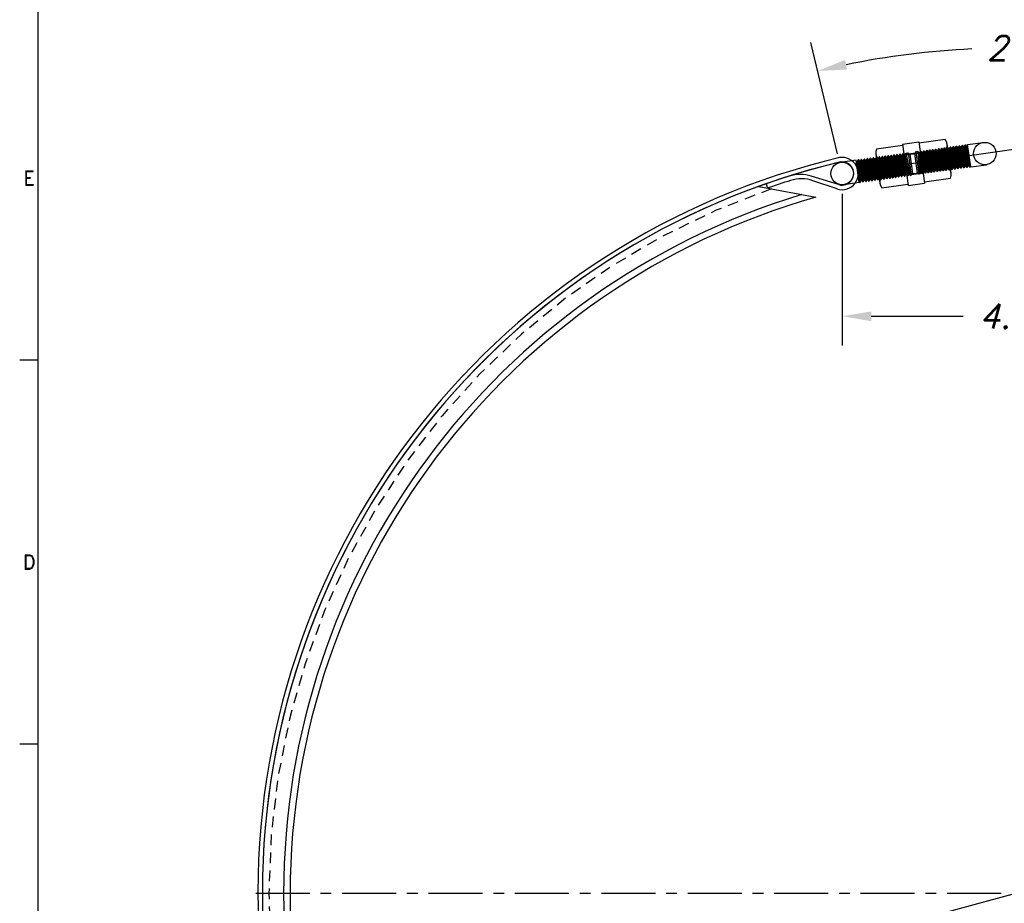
# Model space of a CAD drawing. Extents: x -18 to 24.3, y 5.1 to 38.
# Tile 2 of 6: x -17.8 to -4.2, y 19.4 to 31.6. Entities that reach past the tile are written whole.
import ezdxf
from ezdxf.enums import TextEntityAlignment as Align

# ---------------------------------------------------------------- set-up
doc = ezdxf.new("R2010")
doc.units = 0
doc.header["$LTSCALE"] = 0.6
doc.header["$MEASUREMENT"] = 0
doc.linetypes.add('CENTER', pattern=[2, 1.25, -0.25, 0.25, -0.25])
doc.linetypes.add('HIDDEN', pattern=[0.375, 0.25, -0.125])
doc.layers.get('0').update_dxf_attribs({"linetype": 'CONTINUOUS'})
doc.layers.get('DEFPOINTS').update_dxf_attribs({"linetype": 'CONTINUOUS'})
for name, color, linetype in [('CLAMPCO', 5, 'CONTINUOUS'), ('DIMEN', 1, 'CONTINUOUS'), ('HARDWARE', 4, 'CONTINUOUS'), ('HARWARE_T', 1, 'CONTINUOUS'), ('TTLBOX', 111, 'CONTINUOUS')]:
    doc.layers.add(name, color=color, linetype=linetype)
doc.styles.add('ENGR', font='Romans', dxfattribs={"oblique": 15})
doc.styles.add('ROMAND', font='Romand', dxfattribs={"height": 0.1})
doc.dimstyles.get("Standard").update_dxf_attribs({"dimtxt": 0.18, "dimasz": 0.18, "dimexe": 0.18, "dimexo": 0.0625, "dimgap": 0.09, "dimtad": 0, "dimtih": 1, "dimtoh": 1, "dimdec": 4, "dimzin": 0, "dimtxsty": 'STANDARD', "dimcen": 0.09, "dimazin": 3, "dimtfac": 1, "dimtdec": 4, "dimtofl": 0, "dimtmove": 0, "dimatfit": 3, "dimtolj": 1, "dimtzin": 0})

# ---------------------------------------------------------------- blocks, each defined once
blk = doc.blocks.new('ABORDDJ')
at = {"layer": 'TTLBOX'}
for p, q in [((-10.1875, 7.875), (-10.1875, 0)), ((-10.1875, 5.25), (-10.25, 5.25)), ((-10.1875, 3.9375), (-10.25, 3.9375))]:
    blk.add_line(p, q, dxfattribs=at)
for p in [(-10.1875, 5.25), (-10.1875, 5.25), (-10.1875, 3.9375), (-10.1875, 3.9375)]:
    blk.add_point(p, dxfattribs=at)
at = {"layer": 'TTLBOX', "style": 'ROMAND'}
for s, p in [('E', (-10.2176, 5.8474)), ('D', (-10.2176, 4.5349))]:
    blk.add_text(s, height=0.05, dxfattribs=at).set_placement(p, align=Align.CENTER)
blk = doc.blocks.new('*D20')
at = {"color": 0, "linetype": 'BYBLOCK'}
blk.add_line((-13.781, 17.752), (5.703, 23.046), dxfattribs=at)
for points in [[(5.685, 23.111), (5.721, 22.981), (6.094, 23.152)], [(-13.798, 17.817), (-13.763, 17.687), (-14.171, 17.646)]]:
    blk.add_solid(points, dxfattribs=at)
at = {"layer": 'DEFPOINTS', "color": 0, "linetype": 'BYBLOCK'}
for p in [(6.094, 23.152), (-14.171, 17.646)]:
    blk.add_point(p, dxfattribs=at)
at = {"color": 0, "linetype": 'BYBLOCK', "insert": (7.77, 23.366), "char_height": 0.3375, "attachment_point": 5, "style": 'ENGR'}
blk.add_mtext('\\A1;∅21.00', dxfattribs=at)
blk = doc.blocks.new('*D25')
at = {"color": 0, "linetype": 'BYBLOCK'}
for p, q in [((-6.426, 30.114), (-6.426, 28.009)), ((-1.604, 29.96), (-1.604, 28.009)), ((-6.021, 28.414), (-4.745, 28.414)), ((-2.009, 28.414), (-3.285, 28.414))]:
    blk.add_line(p, q, dxfattribs=at)
for points in [[(-6.021, 28.481), (-6.021, 28.346), (-6.426, 28.414)], [(-2.009, 28.481), (-2.009, 28.346), (-1.604, 28.414)]]:
    blk.add_solid(points, dxfattribs=at)
at = {"layer": 'DEFPOINTS', "color": 0, "linetype": 'BYBLOCK'}
for p in [(-6.426, 30.395), (-1.604, 30.241), (-1.604, 28.414)]:
    blk.add_point(p, dxfattribs=at)
at = {"color": 0, "linetype": 'BYBLOCK', "insert": (-4.015, 28.414), "char_height": 0.3375, "attachment_point": 5, "style": 'ENGR'}
blk.add_mtext('\\A1;4.82', dxfattribs=at)
blk = doc.blocks.new('*D26')
at = {"color": 0, "linetype": 'BYBLOCK'}
for p, q in [((-6.491, 30.669), (-6.86, 32.213)), ((-1.587, 30.669), (-1.218, 32.213))]:
    blk.add_line(p, q, dxfattribs=at)
for start, end in [(92.8571, 101.4534), (78.5466, 87.1429)]:
    blk.add_arc((-4.039, 20.399), 11.741, start, end, dxfattribs=at)
for points in [[(-6.356, 31.84), (-6.385, 31.972), (-6.766, 31.819)], [(-1.693, 31.972), (-1.722, 31.84), (-1.312, 31.819)]]:
    blk.add_solid(points, dxfattribs=at)
at = {"layer": 'DEFPOINTS', "color": 0, "linetype": 'BYBLOCK'}
for p in [(-3.122, 32.104), (-6.426, 30.395), (-1.652, 30.395), (-4.039, 20.399)]:
    blk.add_point(p, dxfattribs=at)
at = {"color": 0, "linetype": 'BYBLOCK', "insert": (-4.039, 32.14), "char_height": 0.3375, "attachment_point": 5, "style": 'ENGR'}
blk.add_mtext('\\A1;27°', dxfattribs=at)

msp = doc.modelspace()

# ---------------------------------------------------------------- linework, layer by layer
at = {"layer": 'CLAMPCO'}
for p, q in [((-6.474, 29.353), (-6.858, 29.472)), ((-6.497, 29.295), (-6.833, 29.408)), ((-7.582, 29.329), (-6.791, 29.178)), ((-7.481, 29.364), (-7.46, 29.305))]:
    msp.add_line(p, q, dxfattribs=at)
for centre, radius, start, end in [((-4.039, 19.511), 10.5, 103.3137, 256.4538), ((-6.426, 29.507), 0.224, 251.4029, 108.8937), ((-4.039, 19.511), 10.438, 103.3137, 256.4711), ((-4.039, 19.511), 10.438, 103.3793, 256.4711), ((-6.426, 29.507), 0.161, 252.7559, 109.8477), ((-4.039, 19.511), 10.438, 103.3137, 103.331), ((-4.039, 19.511), 10.375, 107.4006, 109.2558), ((-7.006, 28.995), 0.5, 72.7559, 107.375), ((-6.992, 28.934), 0.5, 71.4029, 107.4006), ((-4.039, 19.511), 10.142, 106.8853, 253.1147), ((-4.039, 19.511), 10.052, 105.8886, 254.1114)]:
    msp.add_arc(centre, radius, start, end, dxfattribs=at)
at = {"layer": 'CLAMPCO', "linetype": 'HIDDEN'}
msp.add_arc((-4.039, 19.511), 10.348, 108.991, 251.009, dxfattribs=at)
at = {"layer": 'DIMEN', "linetype": 'CENTER'}
msp.add_line((-4.219, 19.511), (-14.566, 19.511), dxfattribs=at)
at = {"layer": 'HARDWARE'}
for p, q in [((-5.589, 29.915), (-5.361, 29.947)), ((-5.361, 29.947), (-5.281, 29.375)), ((-5.931, 29.712), (-4.978, 29.846)), ((-5.589, 29.915), (-5.509, 29.343)), ((-4.912, 29.513), (-4.968, 29.915)), ((-5.959, 29.777), (-5.902, 29.375)), ((-5.569, 29.772), (-5.341, 29.804)), ((-5.893, 29.444), (-4.94, 29.578)), ((-5.529, 29.486), (-5.301, 29.518)), ((-5.509, 29.343), (-5.281, 29.375))]:
    msp.add_line(p, q, dxfattribs=at)
for points in [[(-4.996, 29.98), (-5.359, 29.929)], [(-5.587, 29.897), (-5.949, 29.846)], [(-5.284, 29.393), (-4.921, 29.444)], [(-5.874, 29.31), (-5.512, 29.361)]]:
    msp.add_lwpolyline(points, dxfattribs=at)
for centre, radius, start, end in [((-5.098, 29.897), 0.131, 336.9863, 38.9461), ((-5.828, 29.795), 0.131, 156.9863, 218.9461), ((-5.433, 29.645), 0.498, 352.1879, 23.7444), ((-5.438, 29.645), 0.498, 172.188, 203.7445), ((-5.042, 29.495), 0.131, 336.9863, 38.9461), ((-5.772, 29.393), 0.131, 156.9863, 218.9461)]:
    msp.add_arc(centre, radius, start, end, dxfattribs=at)
at = {"layer": 'HARWARE_T', "linetype": 'CENTER'}
msp.add_line((-4.043, 29.841), (-5.67, 29.613), dxfattribs=at)
at = {"layer": 'HARWARE_T'}
for p, q in [((-5.404, 29.808), (-5.423, 29.782)), ((-5.393, 29.809), (-5.404, 29.808)), ((-5.404, 29.808), (-5.361, 29.498)), ((-5.373, 29.812), (-5.394, 29.809)), ((-5.357, 29.792), (-5.373, 29.812)), ((-5.373, 29.812), (-5.35, 29.5)), ((-5.347, 29.793), (-5.337, 29.817)), ((-5.337, 29.817), (-5.332, 29.818)), ((-5.337, 29.817), (-5.314, 29.505)), ((-5.316, 29.797), (-5.332, 29.818)), ((-5.309, 29.506), (-5.332, 29.818)), ((-5.305, 29.799), (-5.295, 29.823)), ((-5.295, 29.823), (-5.29, 29.824)), ((-5.295, 29.823), (-5.273, 29.511)), ((-5.274, 29.803), (-5.29, 29.824)), ((-5.268, 29.511), (-5.29, 29.824)), ((-5.264, 29.805), (-5.254, 29.829)), ((-5.254, 29.829), (-5.249, 29.83)), ((-5.254, 29.829), (-5.232, 29.516)), ((-5.233, 29.809), (-5.249, 29.83)), ((-5.226, 29.517), (-5.249, 29.83)), ((-5.233, 29.809), (-5.223, 29.81)), ((-5.217, 29.541), (-5.233, 29.809)), ((-5.223, 29.81), (-5.213, 29.835)), ((-5.223, 29.81), (-5.206, 29.543)), ((-5.213, 29.835), (-5.208, 29.835)), ((-5.213, 29.835), (-5.19, 29.522)), ((-5.192, 29.815), (-5.208, 29.835)), ((-5.185, 29.523), (-5.208, 29.835)), ((-5.192, 29.815), (-5.181, 29.816)), ((-5.175, 29.547), (-5.192, 29.815)), ((-5.181, 29.816), (-5.172, 29.84)), ((-5.181, 29.816), (-5.165, 29.548)), ((-5.172, 29.84), (-5.167, 29.841)), ((-5.172, 29.84), (-5.149, 29.528)), ((-5.151, 29.821), (-5.167, 29.841)), ((-5.144, 29.529), (-5.167, 29.841)), ((-5.151, 29.821), (-5.14, 29.822)), ((-5.134, 29.553), (-5.151, 29.821)), ((-5.14, 29.822), (-5.13, 29.846)), ((-5.14, 29.822), (-5.124, 29.554)), ((-5.13, 29.846), (-5.125, 29.847)), ((-5.13, 29.846), (-5.108, 29.534)), ((-5.109, 29.826), (-5.125, 29.847)), ((-5.103, 29.534), (-5.125, 29.847)), ((-5.109, 29.826), (-5.099, 29.828)), ((-5.093, 29.559), (-5.109, 29.826)), ((-5.099, 29.828), (-5.089, 29.852)), ((-5.099, 29.828), (-5.083, 29.56)), ((-5.089, 29.852), (-5.084, 29.853)), ((-5.089, 29.852), (-5.066, 29.54)), ((-5.068, 29.832), (-5.084, 29.853)), ((-5.061, 29.54), (-5.084, 29.853)), ((-5.068, 29.832), (-5.058, 29.834)), ((-5.052, 29.564), (-5.068, 29.832)), ((-5.058, 29.834), (-5.048, 29.858)), ((-5.058, 29.834), (-5.041, 29.566)), ((-5.048, 29.858), (-5.043, 29.858)), ((-5.048, 29.858), (-5.025, 29.545)), ((-5.027, 29.838), (-5.043, 29.858)), ((-5.02, 29.546), (-5.043, 29.858)), ((-5.027, 29.838), (-5.016, 29.839)), ((-5.01, 29.57), (-5.027, 29.838)), ((-5.016, 29.839), (-5.007, 29.863)), ((-5.016, 29.839), (-5, 29.572)), ((-5.007, 29.863), (-5.002, 29.864)), ((-5.007, 29.863), (-4.984, 29.551)), ((-4.985, 29.844), (-5.002, 29.864)), ((-4.979, 29.552), (-5.002, 29.864)), ((-4.985, 29.844), (-4.975, 29.845)), ((-4.969, 29.576), (-4.985, 29.844)), ((-4.975, 29.845), (-4.965, 29.869)), ((-4.975, 29.845), (-4.959, 29.577)), ((-4.965, 29.869), (-4.96, 29.87)), ((-4.965, 29.869), (-4.943, 29.557)), ((-4.944, 29.849), (-4.96, 29.87)), ((-4.938, 29.558), (-4.96, 29.87)), ((-4.944, 29.849), (-4.934, 29.851)), ((-4.928, 29.582), (-4.944, 29.849)), ((-4.934, 29.851), (-4.924, 29.875)), ((-4.934, 29.851), (-4.917, 29.583)), ((-4.924, 29.875), (-4.919, 29.876)), ((-4.924, 29.875), (-4.901, 29.563)), ((-4.903, 29.855), (-4.919, 29.876)), ((-4.896, 29.563), (-4.919, 29.876)), ((-4.903, 29.855), (-4.893, 29.857)), ((-4.887, 29.587), (-4.903, 29.855)), ((-4.893, 29.857), (-4.883, 29.881)), ((-4.893, 29.857), (-4.876, 29.589)), ((-4.883, 29.881), (-4.878, 29.881)), ((-4.883, 29.881), (-4.86, 29.568)), ((-4.862, 29.861), (-4.878, 29.881)), ((-4.855, 29.569), (-4.878, 29.881)), ((-4.862, 29.861), (-4.851, 29.862)), ((-4.845, 29.593), (-4.862, 29.861)), ((-4.851, 29.862), (-4.842, 29.887)), ((-4.851, 29.862), (-4.835, 29.595)), ((-4.842, 29.887), (-4.836, 29.887)), ((-4.842, 29.887), (-4.819, 29.574)), ((-4.82, 29.867), (-4.836, 29.887)), ((-4.814, 29.575), (-4.836, 29.887)), ((-4.82, 29.867), (-4.81, 29.868)), ((-4.804, 29.599), (-4.82, 29.867)), ((-4.81, 29.868), (-4.8, 29.892)), ((-4.81, 29.868), (-4.794, 29.6)), ((-4.8, 29.892), (-4.795, 29.893)), ((-4.8, 29.892), (-4.778, 29.58)), ((-4.779, 29.872), (-4.795, 29.893)), ((-4.773, 29.581), (-4.795, 29.893)), ((-4.779, 29.872), (-4.769, 29.874)), ((-4.763, 29.605), (-4.779, 29.872)), ((-4.769, 29.874), (-4.759, 29.898)), ((-4.769, 29.874), (-4.752, 29.606)), ((-4.759, 29.898), (-4.754, 29.899)), ((-4.759, 29.898), (-4.736, 29.586)), ((-4.738, 29.878), (-4.754, 29.899)), ((-4.731, 29.586), (-4.754, 29.899)), ((-4.738, 29.878), (-4.728, 29.88)), ((-4.721, 29.611), (-4.738, 29.878)), ((-4.728, 29.88), (-4.718, 29.904)), ((-4.728, 29.88), (-4.711, 29.612)), ((-4.718, 29.904), (-4.713, 29.905)), ((-4.718, 29.904), (-4.695, 29.591)), ((-4.697, 29.884), (-4.713, 29.905)), ((-4.69, 29.592), (-4.713, 29.905)), ((-4.697, 29.884), (-4.686, 29.885)), ((-4.68, 29.616), (-4.697, 29.884)), ((-4.686, 29.885), (-4.682, 29.897)), ((-4.686, 29.885), (-4.67, 29.618)), ((-4.683, 29.909), (-4.467, 29.939)), ((-4.64, 29.599), (-4.683, 29.909)), ((-6.231, 29.692), (-6.447, 29.662)), ((-6.187, 29.383), (-6.231, 29.692)), ((-6.222, 29.671), (-6.229, 29.68)), ((-6.211, 29.672), (-6.222, 29.671)), ((-6.222, 29.671), (-6.164, 29.409)), ((-6.211, 29.672), (-6.202, 29.696)), ((-6.154, 29.41), (-6.211, 29.672)), ((-6.196, 29.697), (-6.202, 29.696)), ((-6.138, 29.39), (-6.202, 29.696)), ((-6.18, 29.676), (-6.196, 29.697)), ((-6.196, 29.697), (-6.132, 29.39)), ((-6.17, 29.678), (-6.18, 29.676)), ((-6.18, 29.676), (-6.123, 29.414)), ((-6.17, 29.678), (-6.16, 29.702)), ((-6.112, 29.416), (-6.17, 29.678)), ((-6.155, 29.703), (-6.16, 29.702)), ((-6.096, 29.395), (-6.16, 29.702)), ((-6.139, 29.682), (-6.155, 29.703)), ((-6.155, 29.703), (-6.091, 29.396)), ((-6.129, 29.684), (-6.139, 29.682)), ((-6.139, 29.682), (-6.081, 29.42)), ((-6.129, 29.684), (-6.119, 29.708)), ((-6.071, 29.422), (-6.129, 29.684)), ((-6.114, 29.708), (-6.119, 29.708)), ((-6.055, 29.401), (-6.119, 29.708)), ((-6.098, 29.688), (-6.114, 29.708)), ((-6.114, 29.708), (-6.05, 29.402)), ((-6.088, 29.689), (-6.098, 29.688)), ((-6.098, 29.688), (-6.04, 29.426)), ((-6.088, 29.689), (-6.078, 29.714)), ((-6.03, 29.427), (-6.088, 29.689)), ((-6.073, 29.714), (-6.078, 29.714)), ((-6.014, 29.407), (-6.078, 29.714)), ((-6.057, 29.694), (-6.073, 29.714)), ((-6.073, 29.714), (-6.009, 29.408)), ((-6.046, 29.695), (-6.057, 29.694)), ((-6.057, 29.694), (-5.999, 29.432)), ((-6.046, 29.695), (-6.036, 29.719)), ((-5.989, 29.433), (-6.046, 29.695)), ((-6.031, 29.72), (-6.036, 29.719)), ((-5.973, 29.413), (-6.036, 29.719)), ((-6.015, 29.7), (-6.031, 29.72)), ((-6.031, 29.72), (-5.967, 29.413)), ((-6.005, 29.701), (-6.015, 29.7)), ((-6.015, 29.7), (-5.958, 29.438)), ((-6.005, 29.701), (-5.995, 29.725)), ((-5.947, 29.439), (-6.005, 29.701)), ((-5.99, 29.726), (-5.995, 29.725)), ((-5.931, 29.418), (-5.995, 29.725)), ((-5.99, 29.726), (-5.926, 29.419)), ((-5.974, 29.705), (-5.99, 29.726)), ((-5.964, 29.707), (-5.974, 29.705)), ((-5.974, 29.705), (-5.916, 29.443)), ((-5.964, 29.707), (-5.954, 29.731)), ((-5.906, 29.445), (-5.964, 29.707)), ((-5.949, 29.732), (-5.954, 29.731)), ((-5.89, 29.424), (-5.954, 29.731)), ((-5.933, 29.711), (-5.949, 29.732)), ((-5.949, 29.732), (-5.885, 29.425)), ((-5.922, 29.713), (-5.933, 29.711)), ((-5.933, 29.711), (-5.875, 29.449)), ((-5.922, 29.713), (-5.913, 29.737)), ((-5.865, 29.451), (-5.922, 29.713)), ((-5.908, 29.737), (-5.913, 29.737)), ((-5.849, 29.43), (-5.913, 29.737)), ((-5.892, 29.717), (-5.908, 29.737)), ((-5.908, 29.737), (-5.844, 29.431)), ((-5.881, 29.718), (-5.892, 29.717)), ((-5.892, 29.717), (-5.834, 29.455)), ((-5.881, 29.718), (-5.871, 29.742)), ((-5.823, 29.456), (-5.881, 29.718)), ((-5.866, 29.743), (-5.871, 29.742)), ((-5.807, 29.436), (-5.871, 29.742)), ((-5.85, 29.723), (-5.866, 29.743)), ((-5.866, 29.743), (-5.802, 29.437)), ((-5.84, 29.724), (-5.85, 29.723)), ((-5.85, 29.723), (-5.793, 29.461)), ((-5.84, 29.724), (-5.83, 29.748)), ((-5.782, 29.462), (-5.84, 29.724)), ((-5.825, 29.749), (-5.83, 29.748)), ((-5.766, 29.442), (-5.83, 29.748)), ((-5.809, 29.728), (-5.825, 29.749)), ((-5.825, 29.749), (-5.761, 29.442)), ((-5.799, 29.73), (-5.809, 29.728)), ((-5.809, 29.728), (-5.751, 29.466)), ((-5.799, 29.73), (-5.789, 29.754)), ((-5.741, 29.468), (-5.799, 29.73)), ((-5.784, 29.755), (-5.789, 29.754)), ((-5.725, 29.447), (-5.789, 29.754)), ((-5.768, 29.734), (-5.784, 29.755)), ((-5.784, 29.755), (-5.72, 29.448)), ((-5.757, 29.736), (-5.768, 29.734)), ((-5.768, 29.734), (-5.71, 29.472)), ((-5.757, 29.736), (-5.748, 29.76)), ((-5.7, 29.474), (-5.757, 29.736)), ((-5.742, 29.76), (-5.748, 29.76)), ((-5.684, 29.453), (-5.748, 29.76)), ((-5.726, 29.74), (-5.742, 29.76)), ((-5.742, 29.76), (-5.679, 29.454)), ((-5.716, 29.741), (-5.726, 29.74)), ((-5.726, 29.74), (-5.669, 29.478)), ((-5.716, 29.741), (-5.706, 29.766)), ((-5.658, 29.479), (-5.716, 29.741)), ((-5.701, 29.766), (-5.706, 29.766)), ((-5.642, 29.459), (-5.706, 29.766)), ((-5.685, 29.746), (-5.701, 29.766)), ((-5.701, 29.766), (-5.637, 29.46)), ((-5.675, 29.747), (-5.685, 29.746)), ((-5.685, 29.746), (-5.628, 29.484)), ((-5.675, 29.747), (-5.665, 29.771)), ((-5.617, 29.485), (-5.675, 29.747)), ((-5.66, 29.772), (-5.665, 29.771)), ((-5.601, 29.465), (-5.665, 29.771)), ((-5.644, 29.751), (-5.66, 29.772)), ((-5.66, 29.772), (-5.596, 29.465)), ((-5.634, 29.753), (-5.644, 29.751)), ((-5.644, 29.751), (-5.586, 29.49)), ((-5.634, 29.753), (-5.624, 29.777)), ((-5.576, 29.491), (-5.634, 29.753)), ((-5.619, 29.778), (-5.624, 29.777)), ((-5.56, 29.47), (-5.624, 29.777)), ((-5.619, 29.778), (-5.555, 29.471)), ((-5.603, 29.757), (-5.619, 29.778)), ((-5.592, 29.759), (-5.603, 29.757)), ((-5.603, 29.757), (-5.545, 29.495)), ((-5.592, 29.759), (-5.583, 29.783)), ((-5.535, 29.497), (-5.592, 29.759)), ((-5.577, 29.784), (-5.583, 29.783)), ((-5.519, 29.476), (-5.583, 29.783)), ((-5.561, 29.763), (-5.577, 29.784)), ((-5.577, 29.784), (-5.513, 29.477)), ((-5.551, 29.764), (-5.561, 29.763)), ((-5.561, 29.763), (-5.504, 29.501)), ((-5.551, 29.764), (-5.541, 29.789)), ((-5.493, 29.503), (-5.551, 29.764)), ((-5.541, 29.789), (-5.521, 29.791)), ((-5.541, 29.789), (-5.477, 29.482)), ((-5.521, 29.791), (-5.51, 29.793)), ((-5.51, 29.793), (-5.485, 29.774)), ((-5.51, 29.793), (-5.467, 29.483)), ((-5.485, 29.774), (-5.448, 29.509)), ((-5.423, 29.782), (-5.386, 29.518)), ((-5.357, 29.792), (-5.347, 29.793)), ((-5.34, 29.524), (-5.357, 29.792)), ((-5.347, 29.793), (-5.33, 29.525)), ((-5.316, 29.797), (-5.305, 29.799)), ((-5.299, 29.53), (-5.316, 29.797)), ((-5.305, 29.799), (-5.289, 29.531)), ((-5.274, 29.803), (-5.264, 29.805)), ((-5.258, 29.535), (-5.274, 29.803)), ((-5.264, 29.805), (-5.248, 29.537)), ((-4.669, 29.806), (-4.654, 29.597)), ((-4.649, 29.598), (-4.658, 29.729)), ((-6.216, 29.589), (-6.174, 29.385)), ((-5.258, 29.535), (-5.268, 29.511)), ((-5.248, 29.537), (-5.258, 29.535)), ((-5.248, 29.537), (-5.232, 29.516)), ((-5.217, 29.541), (-5.226, 29.517)), ((-5.206, 29.543), (-5.217, 29.541)), ((-5.206, 29.543), (-5.19, 29.522)), ((-5.175, 29.547), (-5.185, 29.523)), ((-5.165, 29.548), (-5.175, 29.547)), ((-5.165, 29.548), (-5.149, 29.528)), ((-5.134, 29.553), (-5.144, 29.529)), ((-5.124, 29.554), (-5.134, 29.553)), ((-5.124, 29.554), (-5.108, 29.534)), ((-5.103, 29.534), (-5.108, 29.534)), ((-5.093, 29.559), (-5.103, 29.534)), ((-5.083, 29.56), (-5.093, 29.559)), ((-5.083, 29.56), (-5.066, 29.54)), ((-5.061, 29.54), (-5.066, 29.54)), ((-5.052, 29.564), (-5.061, 29.54)), ((-5.041, 29.566), (-5.052, 29.564)), ((-5.041, 29.566), (-5.025, 29.545)), ((-5.02, 29.546), (-5.025, 29.545)), ((-5.01, 29.57), (-5.02, 29.546)), ((-5, 29.572), (-5.01, 29.57)), ((-5, 29.572), (-4.984, 29.551)), ((-4.979, 29.552), (-4.984, 29.551)), ((-4.969, 29.576), (-4.979, 29.552)), ((-4.959, 29.577), (-4.969, 29.576)), ((-4.959, 29.577), (-4.943, 29.557)), ((-4.938, 29.558), (-4.943, 29.557)), ((-4.928, 29.582), (-4.938, 29.558)), ((-4.917, 29.583), (-4.928, 29.582)), ((-4.917, 29.583), (-4.901, 29.563)), ((-4.896, 29.563), (-4.901, 29.563)), ((-4.887, 29.587), (-4.896, 29.563)), ((-4.876, 29.589), (-4.887, 29.587)), ((-4.876, 29.589), (-4.86, 29.568)), ((-4.855, 29.569), (-4.86, 29.568)), ((-4.845, 29.593), (-4.855, 29.569)), ((-4.835, 29.595), (-4.845, 29.593)), ((-4.835, 29.595), (-4.819, 29.574)), ((-4.814, 29.575), (-4.819, 29.574)), ((-4.804, 29.599), (-4.814, 29.575)), ((-4.794, 29.6), (-4.804, 29.599)), ((-4.794, 29.6), (-4.778, 29.58)), ((-4.773, 29.581), (-4.778, 29.58)), ((-4.763, 29.605), (-4.773, 29.581)), ((-4.752, 29.606), (-4.763, 29.605)), ((-4.752, 29.606), (-4.736, 29.586)), ((-4.731, 29.586), (-4.736, 29.586)), ((-4.721, 29.611), (-4.731, 29.586)), ((-4.711, 29.612), (-4.721, 29.611)), ((-4.711, 29.612), (-4.695, 29.591)), ((-4.69, 29.592), (-4.695, 29.591)), ((-4.68, 29.616), (-4.69, 29.592)), ((-4.67, 29.618), (-4.68, 29.616)), ((-4.67, 29.618), (-4.654, 29.597)), ((-4.649, 29.598), (-4.654, 29.597)), ((-4.642, 29.614), (-4.649, 29.598)), ((-4.64, 29.599), (-4.423, 29.63)), ((-6.179, 29.384), (-6.206, 29.512)), ((-6.19, 29.398), (-6.179, 29.384)), ((-6.164, 29.409), (-6.174, 29.385)), ((-6.164, 29.409), (-6.154, 29.41)), ((-6.154, 29.41), (-6.138, 29.39)), ((-6.123, 29.414), (-6.132, 29.39)), ((-6.123, 29.414), (-6.112, 29.416)), ((-6.112, 29.416), (-6.096, 29.395)), ((-6.096, 29.395), (-6.091, 29.396)), ((-6.081, 29.42), (-6.091, 29.396)), ((-6.081, 29.42), (-6.071, 29.422)), ((-6.071, 29.422), (-6.055, 29.401)), ((-6.055, 29.401), (-6.05, 29.402)), ((-6.04, 29.426), (-6.05, 29.402)), ((-6.04, 29.426), (-6.03, 29.427)), ((-6.03, 29.427), (-6.014, 29.407)), ((-6.014, 29.407), (-6.009, 29.408)), ((-5.999, 29.432), (-6.009, 29.408)), ((-5.999, 29.432), (-5.989, 29.433)), ((-5.989, 29.433), (-5.973, 29.413)), ((-5.973, 29.413), (-5.967, 29.413)), ((-5.958, 29.438), (-5.967, 29.413)), ((-5.958, 29.438), (-5.947, 29.439)), ((-5.947, 29.439), (-5.931, 29.418)), ((-5.931, 29.418), (-5.926, 29.419)), ((-5.916, 29.443), (-5.926, 29.419)), ((-5.916, 29.443), (-5.906, 29.445)), ((-5.906, 29.445), (-5.89, 29.424)), ((-5.89, 29.424), (-5.885, 29.425)), ((-5.875, 29.449), (-5.885, 29.425)), ((-5.875, 29.449), (-5.865, 29.451)), ((-5.865, 29.451), (-5.849, 29.43)), ((-5.849, 29.43), (-5.844, 29.431)), ((-5.834, 29.455), (-5.844, 29.431)), ((-5.834, 29.455), (-5.823, 29.456)), ((-5.823, 29.456), (-5.807, 29.436)), ((-5.807, 29.436), (-5.802, 29.437)), ((-5.793, 29.461), (-5.802, 29.437)), ((-5.793, 29.461), (-5.782, 29.462)), ((-5.782, 29.462), (-5.766, 29.442)), ((-5.766, 29.442), (-5.761, 29.442)), ((-5.751, 29.466), (-5.761, 29.442)), ((-5.751, 29.466), (-5.741, 29.468)), ((-5.741, 29.468), (-5.725, 29.447)), ((-5.725, 29.447), (-5.72, 29.448)), ((-5.71, 29.472), (-5.72, 29.448)), ((-5.71, 29.472), (-5.7, 29.474)), ((-5.7, 29.474), (-5.684, 29.453)), ((-5.684, 29.453), (-5.679, 29.454)), ((-5.669, 29.478), (-5.679, 29.454)), ((-5.669, 29.478), (-5.658, 29.479)), ((-5.658, 29.479), (-5.642, 29.459)), ((-5.642, 29.459), (-5.637, 29.46)), ((-5.628, 29.484), (-5.637, 29.46)), ((-5.628, 29.484), (-5.617, 29.485)), ((-5.617, 29.485), (-5.601, 29.465)), ((-5.601, 29.465), (-5.596, 29.465)), ((-5.586, 29.49), (-5.596, 29.465)), ((-5.586, 29.49), (-5.576, 29.491)), ((-5.576, 29.491), (-5.56, 29.47)), ((-5.56, 29.47), (-5.555, 29.471)), ((-5.545, 29.495), (-5.555, 29.471)), ((-5.545, 29.495), (-5.535, 29.497)), ((-5.535, 29.497), (-5.519, 29.476)), ((-5.519, 29.476), (-5.513, 29.477)), ((-5.504, 29.501), (-5.513, 29.477)), ((-5.504, 29.501), (-5.493, 29.503)), ((-5.493, 29.503), (-5.477, 29.482)), ((-5.477, 29.482), (-5.467, 29.483)), ((-5.467, 29.483), (-5.448, 29.509)), ((-5.361, 29.498), (-5.386, 29.518)), ((-5.35, 29.5), (-5.361, 29.498)), ((-5.34, 29.524), (-5.35, 29.5)), ((-5.33, 29.525), (-5.34, 29.524)), ((-5.33, 29.525), (-5.314, 29.505)), ((-5.309, 29.506), (-5.314, 29.505)), ((-5.299, 29.53), (-5.309, 29.506)), ((-5.289, 29.531), (-5.299, 29.53)), ((-5.289, 29.531), (-5.273, 29.511)), ((-5.268, 29.511), (-5.273, 29.511)), ((-5.226, 29.517), (-5.232, 29.516)), ((-5.185, 29.523), (-5.19, 29.522)), ((-5.144, 29.529), (-5.149, 29.528)), ((-6.187, 29.383), (-6.404, 29.352)), ((-6.179, 29.384), (-6.174, 29.385)), ((-6.138, 29.39), (-6.132, 29.39))]:
    msp.add_line(p, q, dxfattribs=at)
for centre in [(-4.445, 29.784), (-6.426, 29.507)]:
    msp.add_circle(centre, 0.156, dxfattribs=at)

# ---------------------------------------------------------------- block references
at = {"layer": 'TTLBOX', "xscale": 4.0625, "yscale": 4.0625, "zscale": 4.0625}
msp.add_blockref('ABORDDJ', (23.794, 5.589), dxfattribs=at)

# ---------------------------------------------------------------- dimensions: what is measured, and where the dimension line sits
at = {"layer": 'DIMEN'}
dim = msp.add_angular_dim_3p(base=(-3.122, 31.216), center=(-4.039, 19.511), p1=(-6.426, 29.507), p2=(-1.652, 29.507), dimstyle='STANDARD', override={"dimscale": 2.25, "dimtxt": 0.15, "dimexo": 0.125, "dimdec": 0, "dimtxsty": 'ENGR', "dimcen": -0.09, "dimtdec": 0}, dxfattribs=at)
dim.commit()
dim.dimension.update_dxf_attribs({"geometry": '*D26', "text_midpoint": (-4.039, 31.252), "insert": (0, -0.888)})
dim = msp.add_linear_dim(base=(-1.604, 27.526), p1=(-6.426, 29.507), p2=(-1.604, 29.353), dimstyle='STANDARD', override={"dimscale": 2.25, "dimtxt": 0.15, "dimexo": 0.125, "dimdec": 2, "dimtxsty": 'ENGR', "dimcen": -0.09}, dxfattribs=at)
dim.commit()
dim.dimension.update_dxf_attribs({"geometry": '*D25', "text_midpoint": (-4.015, 27.526), "insert": (0, -0.888)})
dim = msp.add_diameter_dim_2p(p1=(-14.171, 16.758), p2=(6.094, 22.264), dimstyle='STANDARD', override={"dimscale": 2.25, "dimtxt": 0.15, "dimexo": 0.125, "dimdec": 2, "dimtxsty": 'ENGR', "dimcen": -0.09}, dxfattribs=at)
dim.commit()
dim.dimension.update_dxf_attribs({"geometry": '*D20', "text_midpoint": (7.77, 22.478), "dimtype": 163, "insert": (0, -0.888)})

doc.saveas('drawing.dxf')
